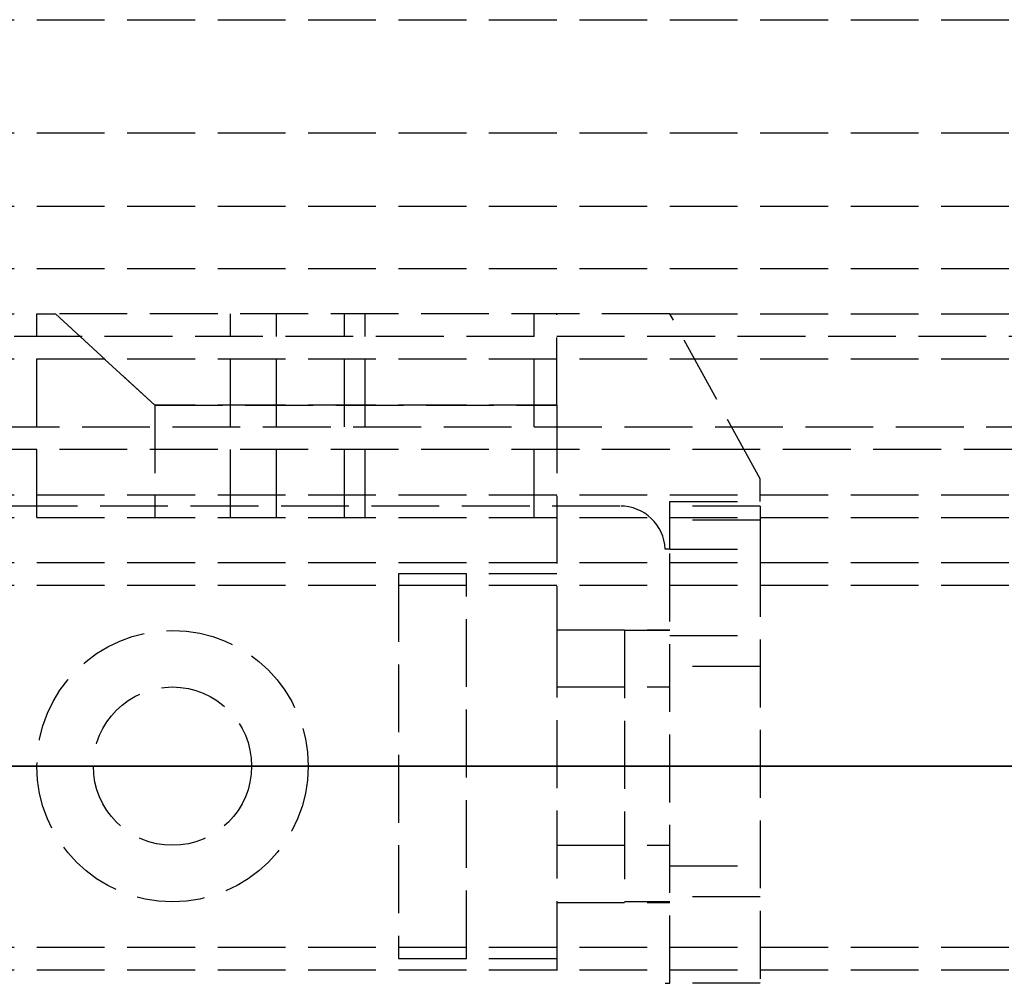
# Model space of a CAD drawing. Header units: millimetres. Extents: x 0 to 2050, y -94 to 94.
# Tile 7 of 13: x 16 to 37, y -5 to 17. Entities that reach past the tile are written whole.
import ezdxf

# ---------------------------------------------------------------- set-up
doc = ezdxf.new("R2010")
doc.units = ezdxf.units.MM
doc.header["$LTSCALE"] = 10
doc.linetypes.add('ALLCAD_Strich', pattern=[0.2, 0.15, -0.05])
doc.layers.add('BESCH_KONT_sich_schn_ansi_2d', color=40, linetype='Continuous')
doc.layers.add('BESCH_KONT_sich_schn_grun_2d', color=10, linetype='Continuous')

msp = doc.modelspace()

# ---------------------------------------------------------------- linework, layer by layer
at = {"layer": 'BESCH_KONT_sich_schn_ansi_2d', "linetype": 'ALLCAD_Strich'}
for p, q in [((0, 0, 7), (995, 0, 7)), ((995, 0, 2331), (0, 0, 2331)), ((0, 0, 2335), (995, 0, 2335)), ((0, 0, 2368), (2050, 0, 2368)), ((2050, 0, 2418), (0, 0, 2418)), ((0, 0, 6), (995, 0, 6)), ((105, 0, 2301), (0, 0, 2301)), ((0, 0, 24), (1055, 0, 24)), ((0, 0, 23), (1055, 0, 23)), ((0, 0, 24), (1055, 0, 24)), ((0, 0, 2337), (2050, 0, 2337)), ((2050, 0, 2338.5), (0, 0, 2338.5)), ((0, 0, 2365.5), (2050, 0, 2365.5)), ((0, 0, 2339.5), (2050, 0, 2339.5)), ((0, 0, 2363.5), (2050, 0, 2363.5)), ((0, 0, 2363), (2050, 0, 2363)), ((103, 0, 2330.5), (4, 0, 2330.5)), ((103, 0, 2307.5), (4, 0, 2307.5)), ((9, 0, 2328.5), (103, 0, 2328.5)), ((9, 0, 2312.5), (103, 0, 2312.5)), ((16, 0, 2356.024), (16, 0, 2354.556)), ((16.413, 0, 2356.4), (16, 0, 2356.024)), ((16, 0, 2349.576), (16.413, 0, 2349.2)), ((16, 0, 2351.044), (16, 0, 2349.576)), ((16, 0, 2354.556), (20.287, 0, 2353.587)), ((20.287, 0, 2352.013), (16, 0, 2351.044)), ((22, 0, 2361), (16, 0, 2361)), ((22, 0, 2360.5), (16, 0, 2360.5)), ((16, 0, 2360.5), (16, 0, 2361)), ((17.25, 0, 2362), (16, 0, 2361)), ((18.611, 0, 2358.4), (16.413, 0, 2356.4)), ((30, 0, 2356.4), (16.413, 0, 2356.4)), ((16.413, 0, 2349.2), (18.611, 0, 2347.2)), ((16.413, 0, 2349.2), (30, 0, 2349.2)), ((17.25, 0, 2365.5), (17.25, 0, 2363.5)), ((20.75, 0, 2362), (17.25, 0, 2362)), ((17.25, 0, 2362), (17.25, 0, 2365.5)), ((27.5, 0, 2358.4), (18.611, 0, 2358.4)), ((18.611, 0, 2347.2), (27.5, 0, 2347.2)), ((20.75, 0, 2365.5), (20.75, 0, 2363.5)), ((20.75, 0, 2362), (22, 0, 2361)), ((20.75, 0, 2362), (20.75, 0, 2365.5)), ((21.304, 0, 2353.717), (22.803, 0, 2354.489)), ((22.803, 0, 2351.111), (21.304, 0, 2351.883)), ((22, 0, 2360.5), (22, 0, 2361)), ((23.261, 0, 2354.6), (27, 0, 2354.6)), ((27, 0, 2351), (23.261, 0, 2351)), ((24, 0, 2356.4), (24, 0, 2349.2)), ((24, 0, 2349.2), (25.5, 0, 2349.2)), ((25.5, 0, 2355.1), (27.5, 0, 2355.1)), ((25.5, 0, 2349.2), (25.5, 0, 2355.1)), ((27.5, 0, 2363.3), (30, 0, 2363.3)), ((27.5, 0, 2363.3), (27.5, 0, 2358.4)), ((27.5, 0, 2358.4), (27.5, 0, 2354.1)), ((30, 0, 2342.3), (27.5, 0, 2342.3)), ((27.5, 0, 2347.2), (27.5, 0, 2342.3)), ((27.5, 0, 2351.5), (27.5, 0, 2347.2)), ((27.5, 0, 2354.1), (27.5, 0, 2351.5)), ((27.5, 0, 2348.05), (30, 0, 2348.05)), ((27.5, 0, 2344.55), (30, 0, 2344.55)), ((27.5, 0, 2361.05), (30, 0, 2361.05)), ((27.5, 0, 2357.55), (30, 0, 2357.55)), ((28.901, 0, 2365.5), (28.901, 0, 2363.5)), ((29, 0, 2362.5), (29, 0, 2359.5)), ((29, 0, 2359.5), (29, 0, 2356.5)), ((30, 0, 2356.5), (29, 0, 2356.5)), ((30, 0, 2362.5), (29, 0, 2362.5)), ((29, 0, 2349.5), (29, 0, 2346.5)), ((29, 0, 2346.5), (29, 0, 2343.5)), ((30, 0, 2343.5), (29, 0, 2343.5)), ((30, 0, 2349.5), (29, 0, 2349.5)), ((29.9, 0, 2363.5), (29.9, 0, 2365.5)), ((30, 0, 2363.498), (29.995, 0, 2363.498)), ((30, 0, 2363.5), (29.995, 0, 2363.5)), ((30, 0, 2363.498), (29.995, 0, 2363.498)), ((30, 0, 2363.497), (29.995, 0, 2363.497)), ((30, 0, 2363.495), (29.995, 0, 2363.495)), ((30, 0, 2363.492), (29.995, 0, 2363.492)), ((30, 0, 2363.496), (29.995, 0, 2363.496)), ((30, 0, 2363.497), (29.995, 0, 2363.497)), ((30, 0, 2363.497), (29.995, 0, 2363.497)), ((30, 0, 2363.498), (29.995, 0, 2363.498)), ((30, 0, 2363.493), (29.995, 0, 2363.493)), ((30, 0, 2363.495), (29.995, 0, 2363.495)), ((29.995, 0, 2363.495), (29.995, 0, 2363.492)), ((30, 0, 2363.492), (29.995, 0, 2363.492)), ((30, 0, 2363.497), (29.995, 0, 2363.497)), ((29.995, 0, 2363.495), (29.995, 0, 2363.497)), ((29.995, 0, 2363.5), (29.995, 0, 2363.497)), ((32, 0, 2360.006), (30, 0, 2356.4)), ((32, 0, 2360.5), (30, 0, 2360.5)), ((30, 0, 2360.5), (30, 0, 2361.537)), ((30, 0, 2345.1), (32, 0, 2345.1)), ((30, 0, 2360.5), (30, 0, 2356.4)), ((30, 0, 2349.2), (30, 0, 2345.1)), ((30, 0, 2342.3), (30, 0, 2345.1)), ((30, 0, 2356.4), (30, 0, 2349.2)), ((30, 0, 2349.2), (32, 0, 2345.594)), ((30, 0, 2342.1), (30, 0, 2342.3)), ((30, 0, 2363.5), (30, 0, 2361.537)), ((30, 0, 2344.804), (32, 0, 2344.804)), ((32, 0, 2342.376), (30, 0, 2342.376)), ((30, 0, 2342.1), (32, 0, 2342.1)), ((32, 0, 2345.529), (30, 0, 2345.529)), ((30, 0, 2359.501), (32, 0, 2359.501)), ((32, 0, 2360.5), (32, 0, 2360.006)), ((32, 0, 2345.594), (32, 0, 2360.006)), ((32, 0, 2345.594), (32, 0, 2345.1)), ((32, 0, 2344.804), (32, 0, 2342.376)), ((32, 0, 2342.376), (32, 0, 2342.1)), ((32, 0, 2345.1), (32, 0, 2344.804)), ((32, 0, 2363.5), (32, 0, 2360.5))]:
    msp.add_line(p, q, dxfattribs=at)
at = {"layer": 'BESCH_KONT_sich_schn_ansi_2d', "linetype": 'ALLCAD_Strich', "extrusion": (0, -1, 0)}
for centre, start, end in [((20.617, 2355.05), 257.2662, 297.2662), ((20.617, 2350.55), 62.7338, 102.7338)]:
    msp.add_arc(centre, 1.5, start, end, dxfattribs=at)
at = {"layer": 'BESCH_KONT_sich_schn_ansi_2d', "linetype": 'ALLCAD_Strich', "extrusion": (0, 1, 0)}
for centre, radius, start, end in [((-23.261, 2353.6), 1, 62.7338, 90), ((-23.261, 2352), 1, 270, 297.2662), ((-27, 2354.1), 0.5, 90, 180), ((-27, 2351.5), 0.5, 180, 270), ((-30, 2363.5), 2, 90, 180)]:
    msp.add_arc(centre, radius, start, end, dxfattribs=at)
at = {"layer": 'BESCH_KONT_sich_schn_grun_2d', "linetype": 'ALLCAD_Strich'}
for p, q in [((0, 16.5), (2050, 16.5)), ((0, 14), (2050, 14)), ((0, 12.375), (2050, 12.375)), ((0, 11), (1055, 11)), ((0, 10), (16, 10)), ((16, 5.5), (16, 10)), ((16, 10), (16.413, 10)), ((16.413, 10), (18.611, 7.976)), ((18.611, 7.976), (16.413, 10)), ((30, 10), (16.413, 10)), ((20.287, 5.5), (20.287, 10)), ((21.304, 5.5), (21.304, 10)), ((22.803, 5.5), (22.803, 10)), ((23.261, 5.5), (23.261, 10)), ((27, 5.5), (27, 10)), ((27.5, 7.976), (27.5, 10)), ((30, 10), (105, 10)), ((32, 6.35), (30, 10)), ((103, 9.5), (4, 9.5)), ((10, 9), (1055, 9)), ((27.5, 7.976), (18.611, 7.976)), ((18.611, 7.976), (18.611, 5.5)), ((18.611, 7.976), (27.5, 7.976)), ((27.5, 7.976), (27.5, 3.016)), ((9, 7.5), (103, 7.5)), ((2050, 7), (0, 7)), ((32, 5.85), (32, 6.35)), ((0, 6), (172, 6)), ((28.901, 5.75), (1, 5.75)), ((30, 4.8), (30, 5.85)), ((30, 5.85), (32, 5.85)), ((32, 5.75), (30, 5.75)), ((32, 5.75), (32, 4.8)), ((0, 5.5), (2050, 5.5)), ((32, 5.44), (30, 5.44)), ((30, 4.8), (29.9, 4.8)), ((30, 4.8), (32, 4.8)), ((30, -4.8), (30, 4.8)), ((32, 4.8), (32, -4.8)), ((0, 4.5), (2050, 4.5)), ((27.5, 4.25), (24, 4.25)), ((24, 4.25), (24, -4.25)), ((25.5, -4.25), (25.5, 4.25)), ((0, 4), (2050, 4)), ((27.5, 3.016), (30, 3.016)), ((27.5, 3.016), (27.5, -3.016)), ((29, 3), (29, -3)), ((30, 3), (29, 3)), ((30, 2.89), (32, 2.89)), ((32, 2.2), (30, 2.2)), ((27.5, 1.75), (30, 1.75)), ((29.995, 0.002), (29.995, 0.005)), ((30, 0.005), (29.995, 0.005)), ((30, 0.003), (29.995, 0.003)), ((29.995, 0.002), (29.995, 0.001)), ((30, 0.002), (29.995, 0.002)), ((29.995, 0.002), (30, 0.002)), ((30, 0.001), (29.995, 0.001)), ((30, 0.001), (29.995, 0.001)), ((29.995, 0.001), (29.995, -0.001)), ((30, 0), (29.995, 0)), ((30, -0.001), (29.995, -0.001)), ((30, -0.002), (29.995, -0.002)), ((29.995, -0.006), (29.995, -0.002)), ((29.995, -0.004), (30, -0.004)), ((30, -0.004), (29.995, -0.004)), ((30, -0.006), (29.995, -0.006)), ((29.995, -0.006), (29.995, -0.008)), ((30, -0.006), (29.995, -0.006)), ((30, -0.007), (29.995, -0.007)), ((30, -0.008), (29.995, -0.008)), ((29.995, -0.012), (29.995, -0.009)), ((30, -0.009), (29.995, -0.009)), ((30, -0.011), (29.995, -0.011)), ((29.995, -0.012), (30, -0.012)), ((29.995, -0.012), (29.995, -0.012)), ((30, -0.012), (29.995, -0.012)), ((30, -0.012), (29.995, -0.012)), ((29.995, -0.012), (29.995, -0.015)), ((30, -0.012), (29.995, -0.012)), ((30, -0.013), (29.995, -0.013)), ((30, -0.015), (29.995, -0.015)), ((27.5, -1.75), (30, -1.75)), ((30, -2.2), (32, -2.2)), ((27.5, -3.016), (30, -3.016)), ((27.5, -3.016), (27.5, -7.976)), ((30, -3), (29, -3)), ((32, -2.89), (30, -2.89)), ((0, -4), (2050, -4)), ((24, -4.25), (27.5, -4.25)), ((0, -4.5), (2050, -4.5)), ((29.9, -4.8), (30, -4.8)), ((32, -4.8), (30, -4.8))]:
    msp.add_line(p, q, dxfattribs=at)
for radius in [3, 1.75, 1.75]:
    msp.add_circle((19, 0), radius, dxfattribs=at)
msp.add_arc((28.901, 4.75), 1, 2.866, 90, dxfattribs=at)

doc.saveas('drawing.dxf')
